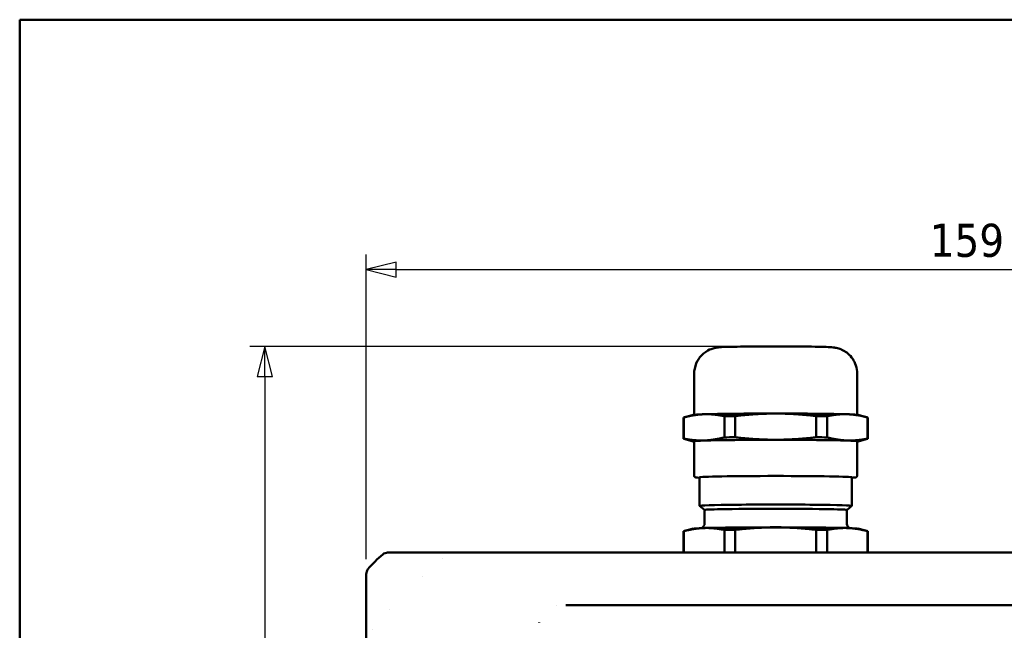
# Model space of a CAD drawing. Header units: millimetres. Extents: x 20 to 574, y 18 to 400.
# Tile 3 of 16: x 20 to 151, y 319 to 400. Entities that reach past the tile are written whole.
import ezdxf

# ---------------------------------------------------------------- set-up
doc = ezdxf.new("R2010")
doc.units = ezdxf.units.MM
doc.header["$LTSCALE"] = 2
for name, color, linetype, lineweight in [('Border (ISO)', 7, 'Continuous', 50), ('Dimension (ISO)', 7, 'Continuous', 25), ('Visible (ISO)', 7, 'Continuous', 50)]:
    doc.layers.add(name, color=color, linetype=linetype, lineweight=lineweight)
doc.styles.add('Note Text (ISO)', font='tahoma.ttf')
doc.dimstyles.new('Default (ISO)', dxfattribs={"dimscale": 2, "dimtxt": 2.2, "dimasz": 2, "dimexe": 1, "dimexo": 1, "dimgap": 0.762, "dimtad": 1, "dimdec": 1, "dimrnd": 1e-08, "dimtxsty": 'Note Text (ISO)', "dimblk": 'Filled-1', "dimcen": 0.09, "dimdle": 10, "dimclrd": 256, "dimclre": 256, "dimclrt": 256, "dimadec": 0, "dimazin": 0, "dimtfac": 0.863636, "dimtdec": 0, "dimtmove": 0, "dimatfit": 3, "dimfxl": 1, "dimtolj": 1, "dimlwd": -1, "dimlwe": -1, "dimarcsym": 0})

# ---------------------------------------------------------------- blocks, each defined once
blk = doc.blocks.new('Borders Border')
at = {"layer": 'Border (ISO)'}
for p, q in [((10, 200), (287, 200)), ((10, 10), (10, 200))]:
    blk.add_line(p, q, dxfattribs=at)
blk = doc.blocks.new('Filled-1')
at = {"color": 0}
for p, q in [((0, 0), (-1, 0.25)), ((-1, 0.25), (-1, -0.25)), ((-1, 0), (0, 0)), ((-1, -0.25), (0, 0))]:
    blk.add_line(p, q, dxfattribs=at)
at = {"color": 0, "flags": 128}
blk.add_lwpolyline([(-1, -0.25), (0, 0), (-1, 0.25), (-1, -0.25)], dxfattribs=at)
at = {"color": 0}
blk.add_solid([(-1, -0.25), (0, 0), (-1, 0.25), (-1, -0.25)], dxfattribs=at)
blk = doc.blocks.new('*D7')
at = {"layer": 'Defpoints', "color": 0, "transparency": 16777216}
for p in [(225.13, 366.73), (66.13, 326.19), (225.13, 326.19)]:
    blk.add_point(p, dxfattribs=at)
at = {"layer": 'Dimension (ISO)', "transparency": 16777216}
for p, q in [((66.13, 328.19), (66.13, 368.73)), ((225.13, 328.19), (225.13, 368.73)), ((70.13, 366.73), (221.13, 366.73))]:
    blk.add_line(p, q, dxfattribs=at)
at = {"layer": 'Dimension (ISO)', "transparency": 16777216, "xscale": 4, "yscale": 4, "zscale": 4, "rotation": 180}
blk.add_blockref('Filled-1', (66.13, 366.73), dxfattribs=at)
at = {"layer": 'Dimension (ISO)', "transparency": 16777216, "xscale": 4, "yscale": 4, "zscale": 4}
blk.add_blockref('Filled-1', (225.13, 366.73), dxfattribs=at)
at = {"layer": 'Dimension (ISO)', "transparency": 16777216, "insert": (141.13, 372.83), "char_height": 4.4, "attachment_point": 1, "style": 'Note Text (ISO)'}
blk.add_mtext('\\A1;159', dxfattribs=at)
blk = doc.blocks.new('*D8')
at = {"layer": 'Defpoints', "color": 0, "transparency": 16777216}
for p in [(120.63, 356.5), (52.63, 215.59), (120.63, 215.59)]:
    blk.add_point(p, dxfattribs=at)
at = {"layer": 'Dimension (ISO)', "transparency": 16777216}
for p, q in [((118.63, 356.5), (50.63, 356.5)), ((52.63, 352.5), (52.63, 219.59)), ((118.63, 215.59), (50.63, 215.59))]:
    blk.add_line(p, q, dxfattribs=at)
at = {"layer": 'Dimension (ISO)', "transparency": 16777216, "xscale": 4, "yscale": 4, "zscale": 4}
for p, rotation in [((52.63, 356.5), 90), ((52.63, 215.59), 270)]:
    blk.add_blockref('Filled-1', p, dxfattribs=dict(at, rotation=rotation))
at = {"layer": 'Dimension (ISO)', "transparency": 16777216, "insert": (46.7, 281.67), "char_height": 4.4, "attachment_point": 1, "rotation": 90, "style": 'Note Text (ISO)'}
blk.add_mtext('\\A1;141', dxfattribs=at)

msp = doc.modelspace()

# ---------------------------------------------------------------- linework, layer by layer
at = {"layer": 'Visible (ISO)'}
for p, q in [((109.78, 352.87), (109.78, 347.4)), ((131.48, 352.87), (131.48, 347.4)), ((109.66, 347.39), (108.41, 347.05)), ((131.61, 347.39), (132.86, 347.05)), ((108.38, 347.04), (108.38, 344.21)), ((108.41, 344.22), (108.41, 347.05)), ((113.8, 347.22), (113.8, 344.39)), ((115.24, 344.4), (115.24, 347.23)), ((126.03, 347.23), (126.03, 344.4)), ((127.47, 344.39), (127.47, 347.22)), ((132.86, 347.05), (132.86, 344.22)), ((132.88, 347.04), (132.88, 344.21)), ((109.66, 343.86), (108.41, 344.19)), ((109.78, 343.87), (109.78, 339.27)), ((131.48, 343.87), (131.48, 339.27)), ((131.61, 343.86), (132.86, 344.19)), ((110.48, 335.27), (110.48, 339.07)), ((130.78, 335.27), (130.78, 339.07)), ((111.14, 334.72), (110.49, 335.27)), ((111.15, 332.92), (111.15, 334.72)), ((130.11, 332.92), (130.11, 334.72)), ((130.13, 334.72), (130.78, 335.27)), ((108.38, 329.04), (108.38, 331.89)), ((109.66, 332.24), (108.41, 331.9)), ((108.41, 329.04), (108.41, 331.9)), ((113.8, 329.04), (113.8, 332.07)), ((115.24, 329.04), (115.24, 332.08)), ((126.03, 329.04), (126.03, 332.08)), ((127.47, 329.04), (127.47, 332.07)), ((131.61, 332.24), (132.86, 331.9)), ((132.86, 329.04), (132.86, 331.9)), ((132.88, 329.04), (132.88, 331.89)), ((222.27, 329.04), (68.98, 329.04)), ((76.34, 328.24), (76.34, 328.24)), ((66.13, 326.19), (66.13, 245.9)), ((73.64, 325.93), (73.64, 325.93)), ((69.24, 321.53), (69.24, 321.53)), ((91.44, 322.05), (91.44, 322.05)), ((198.57, 322.05), (92.68, 322.05)), ((66.93, 318.83), (66.93, 318.83)), ((89.13, 319.77), (89.13, 319.76))]:
    msp.add_line(p, q, dxfattribs=at)
msp.add_arc((77.91, 317.26), 15, 129.6286, 140.3714, dxfattribs=at)
for centre, major_axis, ratio, start_param, end_param in [((120.63, 347.37), (-11, 0), 0.017452, 5.759587, 6.217996), ((120.63, 347.37), (-11, 0), 0.017452, 4.712389, 5.759587), ((120.63, 347.37), (-11, 0), 0.017452, 3.665191, 4.712389), ((120.63, 347.37), (11, 0), 0.017452, 0.065189, 0.523599), ((120.63, 347.04), (-12.25, 0), 0.017452, 6.215273, 6.283185), ((120.63, 347.04), (12.25, 0), 0.017452, 2.026483, 2.162308), ((120.63, 347.04), (12.25, 0), 0.017452, 0.979285, 1.11511), ((120.63, 347.04), (12.25, 0), 0.017452, 0, 0.067912), ((120.63, 344.21), (-12.25, 0), 0.017452, 6.215273, 6.348375), ((120.63, 343.87), (-11, 0), 0.017452, 5.759587, 6.448518), ((120.63, 343.87), (10.85, 0), 0.017452, 0, 3.141593), ((120.63, 343.87), (11, 0), 0.017452, 1.570796, 2.617994), ((120.63, 344.21), (-12.25, 0), 0.017452, 5.168075, 5.3039), ((120.63, 343.87), (11, 0), 0.017452, 0.523599, 1.570796), ((120.63, 344.21), (-12.25, 0), 0.017452, 4.120878, 4.256703), ((120.63, 343.87), (11, 0), 0.017452, 6.117852, 6.806784), ((120.63, 344.21), (12.25, 0), 0.017452, 6.217996, 6.351098), ((120.63, 339.07), (-10.15, 0), 0.017452, 3.141593, 6.283185), ((120.63, 335.27), (10.15, 0), 0.017452, 6.262382, 9.445582), ((120.63, 334.72), (-9.5, 0), 0.017452, 3.0814, 6.343378), ((120.63, 334.72), (9.48, 0), 0.017452, 0, 3.141593), ((120.63, 331.89), (-12.25, 0), 0.017452, 6.215273, 6.283185), ((120.63, 332.22), (-11, 0), 0.017452, 5.759587, 6.217996), ((120.63, 332.22), (-11, 0), 0.017452, 4.712389, 5.759587), ((120.63, 331.89), (12.25, 0), 0.017452, 2.026483, 2.162308), ((120.63, 332.22), (-11, 0), 0.017452, 3.665191, 4.712389), ((120.63, 331.89), (12.25, 0), 0.017452, 0.979285, 1.11511), ((120.63, 332.22), (11, 0), 0.017452, 0.065189, 0.523599), ((120.63, 331.89), (12.25, 0), 0.017452, 0, 0.067912), ((68.98, 328.04), (-0.707, 0.707), 0.999695, 5.497939, 6.189465), ((67.13, 326.19), (-0.707, 0.707), 0.999695, 0.09372, 0.785246)]:
    msp.add_ellipse(centre, major_axis=major_axis, ratio=ratio, start_param=start_param, end_param=end_param, dxfattribs=at)
for points, knots in [([(131.48, 352.87), (131.48, 353.25), (131.42, 353.62), (131.2, 354.3), (131.05, 354.59), (130.68, 355.14), (130.47, 355.35), (130.02, 355.75), (129.8, 355.87), (129.35, 356.11), (129.18, 356.17), (128.88, 356.26), (128.78, 356.29), (128.6, 356.32), (128.53, 356.34), (128.39, 356.36), (128.32, 356.37), (128.1, 356.39), (127.99, 356.4), (127.56, 356.42), (127.2, 356.43), (126.23, 356.46), (125.61, 356.47), (124.25, 356.48), (123.51, 356.49), (121.97, 356.5), (121.17, 356.5), (119.57, 356.5), (118.78, 356.5), (117.28, 356.49), (116.58, 356.48), (115.32, 356.46), (114.76, 356.45), (113.83, 356.43), (113.5, 356.42), (113.05, 356.38), (112.96, 356.37), (112.7, 356.33), (112.65, 356.32), (112.5, 356.29), (112.38, 356.26), (111.99, 356.13), (111.76, 356.08), (111.12, 355.63), (110.94, 355.49), (110.62, 355.15), (110.48, 354.99), (110.15, 354.46), (109.95, 354.04), (109.81, 353.32), (109.78, 353.1), (109.78, 352.87)], [0, 0, 0, 0, 0.005589, 0.005589, 0.011749, 0.011749, 0.019854, 0.019854, 0.032484, 0.032484, 0.054224, 0.054224, 0.081235, 0.081235, 0.111948, 0.111948, 0.160991, 0.160991, 0.297874, 0.297874, 0.612033, 0.612033, 0.956683, 0.956683, 1.283215, 1.283215, 1.606475, 1.606475, 1.929142, 1.929142, 2.252782, 2.252782, 2.580804, 2.580804, 2.93341, 2.93341, 3.037501, 3.037501, 3.05878, 3.05878, 3.090017, 3.090017, 3.116965, 3.116965, 3.125001, 3.125001, 3.130283, 3.130283, 3.138205, 3.138205, 3.141593, 3.141593, 3.141593, 3.141593]), ([(109.78, 339.27), (109.78, 339.24), (109.79, 339.22), (109.81, 339.17), (109.83, 339.15), (109.85, 339.12), (109.87, 339.11), (109.9, 339.09), (109.92, 339.08), (109.98, 339.06), (110.01, 339.06), (110.15, 339.04), (110.29, 339.03), (110.48, 339.02)], [3.1415927, 3.1415927, 3.1415927, 3.1415927, 3.1491601, 3.1491601, 3.1574765, 3.1574765, 3.1685154, 3.1685154, 3.1896258, 3.1896258, 3.2750074, 3.2750074, 3.452575, 3.452575, 3.452575, 3.452575]), ([(130.78, 339.02), (130.88, 339.02), (130.96, 339.03), (131.12, 339.04), (131.19, 339.05), (131.28, 339.06), (131.3, 339.06), (131.34, 339.08), (131.36, 339.08), (131.4, 339.11), (131.41, 339.12), (131.44, 339.15), (131.46, 339.18), (131.48, 339.23), (131.48, 339.25), (131.48, 339.27)], [5.972203, 5.972203, 5.972203, 5.972203, 6.0589604, 6.0589604, 6.1710728, 6.1710728, 6.2271291, 6.2271291, 6.2551572, 6.2551572, 6.2665142, 6.2665142, 6.2779771, 6.2779771, 6.2831853, 6.2831853, 6.2831853, 6.2831853]), ([(110.78, 332.31), (110.81, 332.32), (110.84, 332.34), (110.93, 332.4), (110.97, 332.45), (111.07, 332.58), (111.11, 332.65), (111.15, 332.8), (111.15, 332.86), (111.15, 332.92)], [3.10821587, 3.10821587, 3.10821587, 3.10821587, 3.11912624, 3.11912624, 3.12911417, 3.12911417, 3.13713558, 3.13713558, 3.14159265, 3.14159265, 3.14159265, 3.14159265]), ([(130.11, 332.92), (130.11, 332.85), (130.13, 332.77), (130.17, 332.63), (130.21, 332.57), (130.28, 332.47), (130.32, 332.43), (130.39, 332.36), (130.43, 332.34), (130.47, 332.32), (130.48, 332.31), (130.48, 332.31)], [0, 0, 0, 0, 0.00576335, 0.00576335, 0.012097, 0.012097, 0.02001458, 0.02001458, 0.02964159, 0.02964159, 0.03337678, 0.03337678, 0.03337678, 0.03337678])]:
    msp.add_open_spline(points, degree=3, knots=knots, dxfattribs=at)
for points, weights in [([(108.41, 347.05), (109.83, 347.43), (111.11, 347.47)], [1.1154562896, 1.08574144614, 1]), ([(111.11, 347.47), (112.38, 347.51), (113.8, 347.22)], [1, 1.08574144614, 1.1154562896]), ([(115.24, 347.23), (118.08, 347.56), (120.63, 347.56)], [1.1154562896, 1.08574144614, 1]), ([(120.63, 347.56), (123.19, 347.56), (126.03, 347.23)], [1, 1.08574144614, 1.1154562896]), ([(127.47, 347.22), (128.89, 347.51), (130.16, 347.47)], [1.1154562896, 1.08574144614, 1]), ([(130.16, 347.47), (131.44, 347.43), (132.86, 347.05)], [1, 1.08574144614, 1.1154562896]), ([(111.11, 343.97), (109.83, 343.93), (108.41, 344.22)], [1, 1.08574144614, 1.1154562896]), ([(113.8, 344.39), (112.38, 344.01), (111.11, 343.97)], [1.1154562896, 1.08574144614, 1]), ([(120.63, 344.07), (118.08, 344.07), (115.24, 344.4)], [1, 1.08574144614, 1.1154562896]), ([(126.03, 344.4), (123.19, 344.07), (120.63, 344.07)], [1.1154562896, 1.08574144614, 1]), ([(130.16, 343.97), (128.89, 344.01), (127.47, 344.39)], [1, 1.08574144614, 1.1154562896]), ([(132.86, 344.22), (131.44, 343.93), (130.16, 343.97)], [1.1154562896, 1.08574144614, 1]), ([(108.41, 331.9), (109.83, 332.28), (111.11, 332.32)], [1.1154562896, 1.08574144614, 1]), ([(111.11, 332.32), (112.38, 332.36), (113.8, 332.07)], [1, 1.08574144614, 1.1154562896]), ([(115.24, 332.08), (118.08, 332.41), (120.63, 332.41)], [1.1154562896, 1.08574144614, 1]), ([(120.63, 332.41), (123.19, 332.41), (126.03, 332.08)], [1, 1.08574144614, 1.1154562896]), ([(127.47, 332.07), (128.89, 332.36), (130.16, 332.32)], [1.1154562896, 1.08574144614, 1]), ([(130.16, 332.32), (131.44, 332.28), (132.86, 331.9)], [1, 1.08574144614, 1.1154562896])]:
    msp.add_rational_spline(points, weights, degree=2, dxfattribs=at)

# ---------------------------------------------------------------- block references
at = {"xscale": 2, "yscale": 2, "zscale": 2}
msp.add_blockref('Borders Border', (0, 0), dxfattribs=at)

# ---------------------------------------------------------------- dimensions: what is measured, and where the dimension line sits
at = {"layer": 'Dimension (ISO)'}
for base, p1, p2, angle, override, picture, middle in [((225.13, 366.73), (66.13, 326.19), (225.13, 326.19), 180, {"dimgap": 0.762, "dimdec": 1, "dimtol": 0, "dimlim": 0, "dimtp": 0, "dimtm": 0, "dimtdec": 0, "dimtofl": 0, "dimatfit": 1}, '*D7', (145.63, 366.73)), ((52.63, 215.59), (120.63, 356.5), (120.63, 215.59), 90, {"dimgap": 0.762, "dimdec": 0, "dimtol": 0, "dimlim": 0, "dimtp": 0, "dimtm": 0, "dimtdec": 0, "dimtofl": 0, "dimatfit": 1}, '*D8', (52.63, 286.04))]:
    dim = msp.add_linear_dim(base=base, p1=p1, p2=p2, angle=angle, dimstyle='Default (ISO)', override=override, dxfattribs=at)
    dim.commit()
    dim.dimension.update_dxf_attribs({"geometry": picture, "text_midpoint": middle, "dimtype": 160})

doc.saveas('drawing.dxf')
